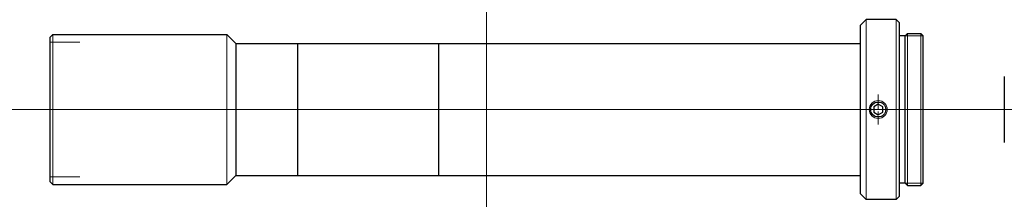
# Model space of a CAD drawing. Header units: millimetres. Extents: x -78 to 86, y 285 to 315.
import ezdxf

# ---------------------------------------------------------------- set-up
doc = ezdxf.new("R2010")
doc.units = ezdxf.units.MM
doc.header["$LTSCALE"] = 0.25
doc.linetypes.add('CENTER', pattern=[50.8, 31.75, -6.35, 6.35, -6.35])
doc.layers.add('00_補助線', color=252, linetype='Continuous', lineweight=0, plot=False)
for name, color, linetype, lineweight in [('01_外形線', 7, 'Continuous', 30), ('01_太線', 7, 'Continuous', 30), ('02_ﾈｼﾞ（断面）・遮光線仕切り', 7, 'Continuous', 20), ('03_ﾈｼﾞ・ﾛｰﾚｯﾄ・遮光線', 7, 'Continuous', 9), ('04_中心線', 1, 'CENTER', 20), ('06_面取線', 7, 'Continuous', 9), ('12-中線', 7, 'Continuous', 20)]:
    doc.layers.add(name, color=color, linetype=linetype, lineweight=lineweight)

msp = doc.modelspace()

# ---------------------------------------------------------------- linework, layer by layer
at = {"layer": '00_補助線'}
for p, q in [((-72.75, 311.25), (-67.75, 311.25)), ((-72.75, 288.75), (-67.75, 288.75))]:
    msp.add_line(p, q, dxfattribs=at)
for p, direction in [((0, 0), (0, 1)), ((0, 300), (1, 0))]:
    msp.add_xline(p, direction, dxfattribs=at)
at = {"layer": '01_外形線'}
for p, q in [((62.25, 314), (63.25, 315)), ((68.25, 315), (63.25, 315)), ((68.25, 315), (68.75, 314.5)), ((62.25, 314), (62.25, 286)), ((68.75, 314.5), (68.75, 285.5)), ((-72.75, 312), (-72.25, 312.5)), ((-72.75, 312), (-72.75, 288)), ((-72.25, 312.5), (-43.25, 312.5)), ((-43.25, 312.5), (-41.75, 311)), ((-41.75, 311), (62.25, 311)), ((-41.75, 311), (-41.75, 289)), ((-31.5, 311), (-31.5, 289)), ((-31.5, 311), (-31.5, 289)), ((-8, 311), (-8, 289)), ((-8, 311), (-8, 289)), ((86.25, 305.5), (86.25, 294.5)), ((-43.25, 287.5), (-41.75, 289)), ((-41.75, 289), (62.25, 289)), ((-72.75, 288), (-72.25, 287.5)), ((-72.25, 287.5), (-43.25, 287.5)), ((62.25, 286), (63.25, 285)), ((68.25, 285), (68.75, 285.5)), ((68.25, 285), (63.25, 285))]:
    msp.add_line(p, q, dxfattribs=at)
msp.add_lwpolyline([(64.5, 299.57), (65.25, 299.13), (66, 299.57), (66, 300.43), (65.25, 300.87), (64.5, 300.43)], close=True, dxfattribs=at)
msp.add_circle((65.25, 300), 1.25, dxfattribs=at)
at = {"layer": '01_太線'}
for p, q in [((69.75, 312.3), (68.75, 312.3)), ((69.75, 312.3), (70.15, 312.7)), ((69.75, 287.7), (69.75, 312.3)), ((70.15, 312.7), (72.35, 312.7)), ((72.35, 312.7), (72.75, 312.3)), ((72.75, 287.7), (72.75, 312.3)), ((69.75, 287.7), (68.75, 287.7)), ((69.75, 287.7), (70.15, 287.3)), ((70.15, 287.3), (72.35, 287.3)), ((72.35, 287.3), (72.75, 287.7))]:
    msp.add_line(p, q, dxfattribs=at)
at = {"layer": '02_ﾈｼﾞ（断面）・遮光線仕切り'}
for p, q in [((72.75, 312.3), (69.75, 312.3)), ((72.75, 287.7), (69.75, 287.7))]:
    msp.add_line(p, q, dxfattribs=at)
at = {"layer": '03_ﾈｼﾞ・ﾛｰﾚｯﾄ・遮光線'}
msp.add_circle((65.25, 300), 1.5, dxfattribs=at)
at = {"layer": '04_中心線', "ltscale": 0.3}
msp.add_line((65.25, 302.5), (65.25, 297.5), dxfattribs=at)
at = {"layer": '04_中心線'}
msp.add_line((-77.75, 300), (86.25, 300), dxfattribs=at)
at = {"layer": '06_面取線', "lineweight": 20}
for p, q in [((63.25, 285), (63.25, 315)), ((-43.25, 312.5), (-43.25, 287.5))]:
    msp.add_line(p, q, dxfattribs=at)
at = {"layer": '06_面取線'}
for p, q in [((68.25, 285), (68.25, 315)), ((-72.25, 312.5), (-72.25, 287.5)), ((70.15, 287.3), (70.15, 312.7)), ((72.35, 287.3), (72.35, 312.7))]:
    msp.add_line(p, q, dxfattribs=at)
at = {"layer": '12-中線'}
msp.add_line((-41.75, 311), (-41.75, 289), dxfattribs=at)
msp.add_line((-41.75, 311), (-41.75, 289), dxfattribs=at)

doc.saveas('drawing.dxf')
